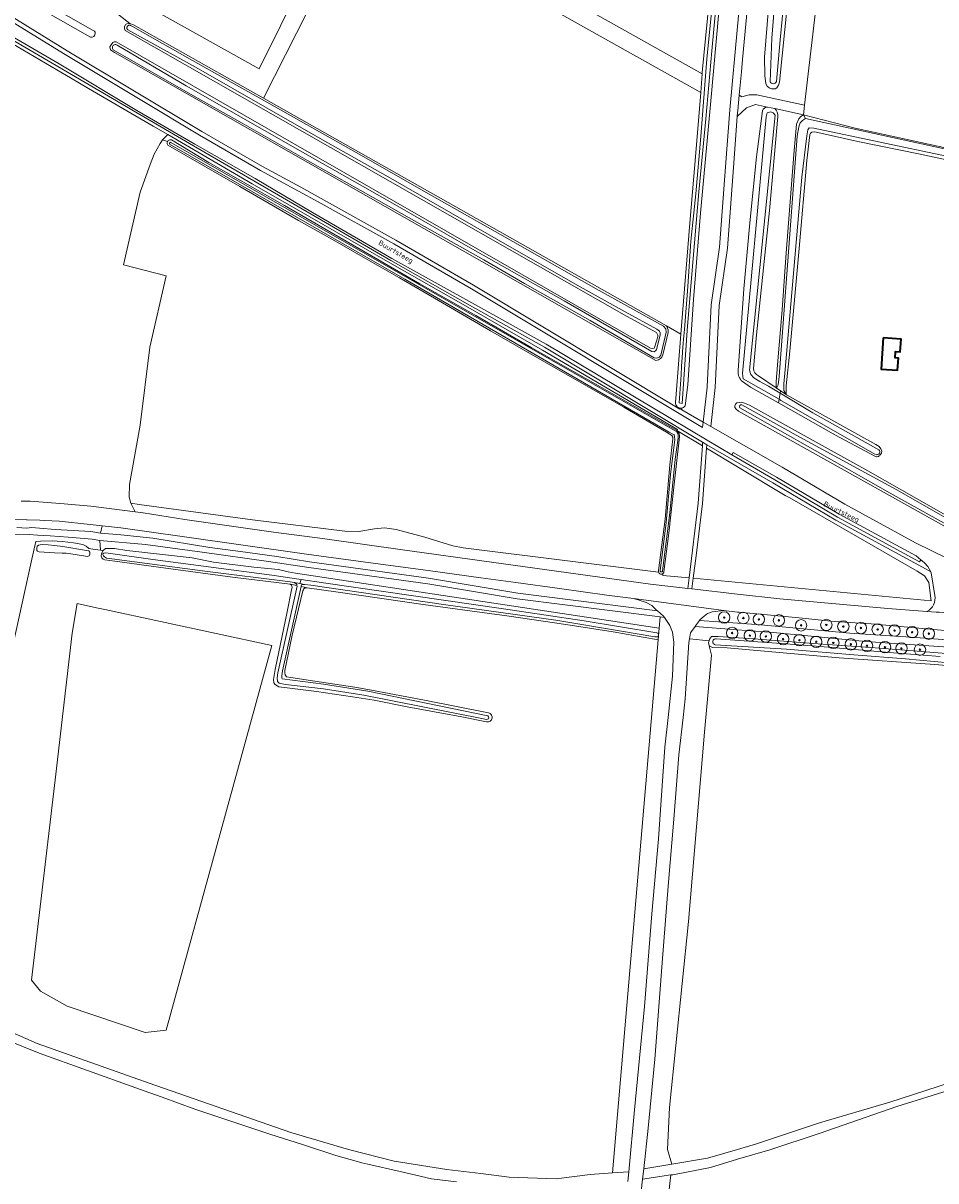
# Model space of a CAD drawing. Header units: metres. Extents: x 153919 to 160124, y 449312 to 452850.
# Tile 11 of 81: x 155550 to 155869, y 450838 to 451243. Entities that reach past the tile are written whole.
import ezdxf
from ezdxf.enums import TextEntityAlignment as Align

# ---------------------------------------------------------------- set-up
doc = ezdxf.new("R2010")
doc.units = ezdxf.units.M
for name, color, linetype, lineweight in [('B-WE-GR-BEPLANTING_CULTUUR_BODEMBEDEKKER-GV', 90, 'Continuous', 18), ('B-WE-GR-BEPLANTING_CULTUUR_HEESTERS-GV', 90, 'Continuous', 18), ('B-WE-GR-BOOM-S', 90, 'Continuous', 25), ('B-WE-GR-BOS_GEMENGD-GV', 40, 'Continuous', 13), ('B-WE-GR-BOS_LOOF-GV', 40, 'Continuous', 13), ('B-WE-GR-BOS_NAALD-GV', 40, 'Continuous', 13), ('B-WE-GR-GRAS-GV', 60, 'Continuous', 13), ('B-WE-GR-HOUTWAL-GV', 40, 'Continuous', 13), ('B-WE-OG-BEBOUWING-GV', 7, 'Continuous', 35), ('B-WE-OG-TERREIN_CULTUURSCHEIDING-GV', 7, 'Continuous', 18), ('B-WE-OG-TERREIN_ERF-GV', 7, 'Continuous', 18), ('B-WE-OG-TOPOGRAFIE-T18', 7, 'Continuous', 18), ('B-WE-OG-TOPOGRAFIE_WATER-GV', 130, 'Continuous', 18), ('B-WE-OG-TOPOGRAFIE_WATER_SLOOT-GV', 120, 'Continuous', 18), ('B-WE-VH-VERHARDING_ASFALT-GV', 252, 'Continuous', 18), ('B-WE-VH-VERHARDING_FUNDERING_ZAND-GV', 7, 'Continuous', 18)]:
    doc.layers.add(name, color=color, linetype=linetype, lineweight=lineweight)
doc.styles.add('NLCS-ISO-M1000-T18', font='NLCS-ISO.ttf', dxfattribs={"height": 1.8})

# ---------------------------------------------------------------- blocks, each defined once
blk = doc.blocks.new('SGR-BOOM_01-SO')
at = {"linetype": 'ByBlock', "lineweight": 18}
h = blk.add_hatch(color=0, dxfattribs=at)
h.dxf.hatch_style = 1
edge = h.paths.add_edge_path()
edge.add_arc((0, 0), 0.25, 0, 360)
at = {"color": 0, "linetype": 'ByBlock', "lineweight": 18}
for radius in [2, 0.25]:
    blk.add_circle((0, 0), radius, dxfattribs=at)

msp = doc.modelspace()

# ---------------------------------------------------------------- linework, layer by layer
at = {"layer": 'B-WE-GR-BEPLANTING_CULTUUR_BODEMBEDEKKER-GV', "flags": 128}
msp.add_lwpolyline([(155906.21, 451027.677), (155886.581, 451029.151), (155846.695, 451032.77), (155833.742, 451033.65), (155821.503, 451034.889), (155809.142, 451036.092), (155800.607, 451036.839), (155800, 451036.905), (155795.157, 451037.43), (155791.121, 451037.036), (155789.435, 451036.446), (155788.326, 451035.482), (155786.75, 451034.182), (155786.634, 451034.014), (155800, 451033.021), (155808.19, 451032.413), (155839.329, 451029.536), (155862.434, 451028.033), (155905.992, 451024.765)], close=True, dxfattribs=at)
at = {"layer": 'B-WE-GR-BEPLANTING_CULTUUR_HEESTERS-GV', "flags": 128}
msp.add_lwpolyline([(155542.452, 451239.461), (155589.388, 451211.853), (155609.659, 451200.12), (155630.768, 451187.811), (155650.845, 451176.152), (155678.687, 451159.918), (155705.433, 451144.86), (155732.483, 451129.604), (155787.762, 451096.333), (155789.204, 451095.467), (155812.36, 451082.125), (155834.348, 451069.102), (155865.986, 451051.9), (155867.602, 451051.021), (155866.587, 451052.852), (155865.41, 451054.158), (155864.16, 451055.172), (155863.699, 451054.509), (155834.94, 451070.146), (155812.98, 451083.153), (155797.999, 451091.941), (155789.314, 451097.036), (155733.066, 451130.635), (155705.912, 451145.767), (155679.036, 451160.725), (155651.27, 451176.762), (155631.153, 451188.66), (155610.14, 451200.742), (155589.758, 451212.467), (155562.622, 451228.773), (155542.797, 451240.361)], dxfattribs=at)
at = {"layer": 'B-WE-GR-BOS_GEMENGD-GV', "flags": 128}
for points in [[(155594.339, 451129.601), (155590.928, 451102.387), (155587.204, 451081.544), (155587.064, 451077.184), (155587.648, 451075.042), (155590.578, 451074.566), (155630.24, 451069.216), (155662.514, 451065.245), (155667.466, 451065.072), (155672.895, 451066.006), (155676.407, 451066.43), (155680.507, 451065.787), (155690.612, 451063.101), (155700.368, 451060.137), (155703.928, 451059.423), (155772.316, 451050.936), (155772.297, 451051.06), (155772.307, 451051.262), (155772.36, 451051.457), (155774.635, 451069.392), (155776.263, 451088.456), (155777.339, 451097.561), (155777.291, 451098.162), (155777.017, 451098.738), (155775.093, 451099.844), (155760.169, 451108.664), (155742.48, 451118.796), (155725.915, 451128.224), (155713.523, 451135.389), (155695.385, 451145.998), (155681.668, 451153.868), (155669.001, 451161.184), (155658.233, 451167.343), (155646.389, 451173.956), (155625.878, 451185.873), (155600.647, 451200.352), (155600.51, 451200.561), (155600.422, 451200.795), (155600.386, 451201.042), (155600.404, 451201.291), (155600.475, 451201.531), (155600.549, 451201.665), (155598.787, 451202.174), (155597.968, 451200.974), (155595.816, 451197.189), (155594.487, 451193.553), (155590.98, 451183.861), (155585.094, 451158.419), (155600.052, 451154.61)], [(155560.978, 451057.676), (155555.64, 451057.959), (155555.013, 451058.259), (155554.79, 451058.514), (155554.739, 451059.108), (155554.894, 451059.935), (155555.359, 451060.323), (155556.005, 451060.503), (155556.909, 451060.529), (155558.717, 451060.478), (155560.951, 451060.232), (155563.884, 451059.909), (155572.176, 451058.514), (155573.029, 451058.308), (155573.339, 451057.894), (155573.391, 451057.197), (155573.158, 451056.551), (155572.512, 451056.37), (155571.117, 451056.551), (155566.648, 451057.274), (155565.021, 451057.558), (155563.677, 451057.533)], [(155561.757, 450983.217), (155567.174, 451029.572), (155568.852, 451039.915), (155575.67, 451038.45), (155578.537, 451037.834), (155637.045, 451025.264), (155600.089, 450890.517), (155592.706, 450889.74), (155565.454, 450899), (155556.062, 450904.159), (155552.971, 450908.037), (155561.397, 450980.137)]]:
    msp.add_lwpolyline(points, close=True, dxfattribs=at)
for points in [[(155530.219, 450896.715), (155554.959, 450885.948), (155594.06, 450872.038), (155643.652, 450854.706), (155663.863, 450848.738), (155679.89, 450844.696), (155698.249, 450841.821), (155710.13, 450840.428), (155720.096, 450839.07), (155736.467, 450838.556), (155748.451, 450840.025), (155756.208, 450840.601), (155772.23, 451027.195), (155756.425, 451029.943), (155739.914, 451032.51), (155720.018, 451035.467), (155690.034, 451039.591), (155660.293, 451043.921), (155649.412, 451045.437), (155649.024, 451045.422), (155648.686, 451045.335), (155648.469, 451045.23), (155648.271, 451045.06), (155648.061, 451044.723), (155647.854, 451044.3), (155644.149, 451028.795), (155641.591, 451016.44), (155641.589, 451015.645), (155641.691, 451014.919), (155642.207, 451014.296), (155643.623, 451014.05), (155652.121, 451012.783), (155666.041, 451010.603), (155671.947, 451009.62), (155690.425, 451006.08), (155712.805, 451001.596), (155713.135, 451001.507), (155713.438, 451001.349), (155713.699, 451001.13), (155713.908, 451000.859), (155714.053, 451000.55), (155714.128, 451000.217), (155714.129, 450999.876), (155714.057, 450999.542), (155713.914, 450999.231), (155713.709, 450998.959), (155713.449, 450998.738), (155713.147, 450998.577), (155712.818, 450998.486), (155712.477, 450998.467), (155712.14, 450998.522), (155703.471, 451000.204), (155684.406, 451003.781), (155672.871, 451006.023), (155665.306, 451007.219), (155652.698, 451009.05), (155642.335, 451010.391), (155639.433, 451010.744), (155638.191, 451011.508), (155637.709, 451012.096), (155637.574, 451013.341), (155638.206, 451016.864), (155642.441, 451036.999), (155643.948, 451044.735), (155644.088, 451045.495), (155644.076, 451045.947), (155643.952, 451046.29), (155643.435, 451046.671), (155623.227, 451049.145), (155599.91, 451052.249), (155582.085, 451054.681), (155578.562, 451055.14), (155577.975, 451055.384), (155577.527, 451055.869), (155577.287, 451056.457), (155577.428, 451057.389), (155578.018, 451058.459), (155577.03, 451058.594), (155574.41, 451058.951), (155572.986, 451059.145), (155572.069, 451060.01), (155570.885, 451060.538), (155567.591, 451061.197), (155563.638, 451061.573), (155560.108, 451061.809), (155556.114, 451061.75), (155554.497, 451061.666), (155552.825, 451054.348), (155543.14, 451010.223)], [(155897.687, 451016.109), (155869.01, 451018.517), (155835.517, 451020.87), (155796.411, 451024.449), (155791.255, 451024.452), (155790.102, 451025.065), (155790.922, 451021.785), (155788.396, 450994.819), (155782.877, 450928.618), (155776.197, 450863.533), (155775.466, 450848.83), (155777.011, 450843.691), (155789.497, 450845.784), (155800, 450848.811), (155806.619, 450850.719), (155828.695, 450858.086), (155853.262, 450865.343), (155874.56, 450872.222)], [(155875.154, 450869.915), (155855.751, 450863.794), (155828.493, 450854.347), (155811.255, 450848.732), (155800, 450845.378), (155790.493, 450842.544), (155777.313, 450839.981), (155776.6, 450839.872), (155775.176, 450826.62)]]:
    msp.add_lwpolyline(points, dxfattribs=at)
at = {"layer": 'B-WE-GR-BOS_LOOF-GV', "flags": 128}
for points in [[(155445.07, 451310.904), (155444.972, 451311.21), (155444.929, 451311.559), (155444.95, 451311.788), (155445.027, 451312.061), (155445.201, 451312.53), (155445.43, 451312.857), (155445.768, 451313.162), (155446.124, 451313.255), (155446.543, 451313.282), (155446.914, 451313.238), (155447.417, 451312.992), (155574.265, 451240.631), (155574.919, 451240.286), (155575.229, 451239.873), (155575.264, 451239.46), (155575.126, 451239.012), (155574.747, 451238.392), (155574.127, 451238.116), (155573.541, 451238.185), (155571.714, 451239.148), (155475.864, 451293.643), (155445.354, 451310.661)], [(155787.675, 451095.1), (155778.798, 451100.41), (155779.546, 451099.407), (155779.669, 451098.531), (155779.515, 451097.155), (155777.822, 451081.67), (155775.948, 451064.509), (155774.21, 451050.976), (155774.161, 451050.78), (155774.072, 451050.599), (155773.947, 451050.44), (155773.792, 451050.31), (155773.778, 451050.303), (155773.845, 451049.749), (155783.01, 451048.867), (155786.266, 451075.066)], [(155818.318, 451076.883), (155816.641, 451077.715), (155800, 451087.703), (155789.117, 451094.235), (155787.76, 451074.926), (155785.477, 451056.56), (155784.438, 451048.729), (155867.752, 451040.847), (155866.962, 451047.302), (155865.465, 451049.558), (155862.846, 451051.236)]]:
    msp.add_lwpolyline(points, close=True, dxfattribs=at)
msp.add_lwpolyline([(155545.177, 451245.83), (155565.463, 451233.317), (155612.505, 451205.102), (155633.79, 451192.827), (155647.132, 451185.609), (155680.445, 451167.112), (155707.633, 451151.372), (155779.81, 451107.991), (155779.816, 451108.036), (155780.504, 451107.644), (155780.532, 451108.339), (155780.359, 451108.298), (155779.947, 451108.293), (155779.544, 451108.38), (155779.17, 451108.553), (155778.844, 451108.804), (155778.58, 451109.121), (155778.394, 451109.488), (155778.292, 451109.887), (155778.281, 451110.299), (155778.53, 451113.173), (155780.198, 451134.202), (155775.146, 451137.06), (155775.52, 451136.342), (155775.718, 451135.712), (155775.716, 451134.797), (155773.836, 451126.909), (155773.519, 451126.167), (155773.003, 451125.625), (155772.373, 451125.255), (155771.371, 451125), (155581.937, 451232.831), (155580.589, 451233.761), (155580.389, 451234.73), (155580.748, 451235.468), (155581.447, 451236.228), (155581.885, 451236.505), (155582.603, 451236.485), (155769.548, 451129.25), (155770.348, 451129.133), (155770.806, 451129.332), (155770.978, 451129.56), (155772.132, 451133.275), (155772.048, 451133.847), (155771.625, 451134.733), (155761.086, 451140.501), (155585.761, 451240.493), (155585.454, 451241.124), (155585.454, 451241.796), (155585.666, 451242.291), (155585.873, 451242.535), (155586.32, 451242.857), (155586.851, 451242.946), (155587.381, 451242.946), (155579.839, 451248.78)], dxfattribs=at)
at = {"layer": 'B-WE-GR-BOS_NAALD-GV', "flags": 128}
for points in [[(155632.641, 451227.086), (155662.819, 451288.1), (155665.635, 451293.794), (155787.629, 451225.362), (155787.66, 451225.749), (155790.698, 451256.761), (155794.317, 451293.116), (155795.733, 451311.76), (155794.421, 451312.481), (155794.073, 451312.196), (155793.367, 451311.976), (155792.3, 451312.399), (155624.325, 451407.918), (155548.013, 451271.248), (155546.171, 451267.95), (155574.126, 451252.033), (155577.162, 451258.106)], [(155780.429, 451137.119), (155783.248, 451173.026), (155785.516, 451199.065), (155787.1, 451218.78), (155668.767, 451285.158), (155634.096, 451216.808), (155655.557, 451204.707), (155775.146, 451137.06), (155780.198, 451134.202)]]:
    msp.add_lwpolyline(points, close=True, dxfattribs=at)
at = {"layer": 'B-WE-GR-GRAS-GV', "flags": 128}
msp.add_lwpolyline([(155787.1, 451218.78), (155787.629, 451225.362), (155665.635, 451293.794), (155662.819, 451288.1), (155632.641, 451227.086), (155577.162, 451258.106), (155574.126, 451252.033), (155579.839, 451248.78), (155587.381, 451242.946), (155588.654, 451242.433), (155634.096, 451216.808), (155668.767, 451285.158)], close=True, dxfattribs=at)
for points in [[(155806.248, 451278.652), (155801.726, 451230.281), (155801.324, 451225.98), (155800.564, 451217.845), (155801.504, 451217.225), (155804.056, 451217.944), (155806.783, 451218.002), (155823.46, 451214.303), (155829.369, 451265.253)], [(155829.369, 451265.253), (155823.46, 451214.303), (155823.079, 451211.017), (155841.182, 451206.31), (155879.661, 451197.921), (155895.036, 451194.751), (155908.907, 451191.671), (155920.315, 451190.561), (155932.018, 451190.006), (155944.087, 451188.994), (155956.684, 451187.973), (155986.24, 451185.266), (155993.248, 451253.377)], [(155818.392, 451259.375), (155814.62, 451222.422), (155814.293, 451221.319), (155813.761, 451220.419), (155813.148, 451220.092), (155811.881, 451220.092), (155811.022, 451220.419), (155810.409, 451221.033), (155809.837, 451221.85), (155809.541, 451224.766), (155809.441, 451231.158), (155811.733, 451259.867)]]:
    msp.add_lwpolyline(points, dxfattribs=at)
at = {"layer": 'B-WE-GR-HOUTWAL-GV', "flags": 128}
for points in [[(155807.334, 451119.59), (155813.452, 451115.458), (155813.469, 451117.533), (155813.981, 451123.503), (155815.565, 451142.7), (155816.891, 451160.969), (155819.719, 451197.077), (155820.662, 451207.659), (155821.391, 451209.51), (155822.184, 451210.362), (155823.079, 451211.017), (155812.981, 451213.167)], [(155814.111, 451210.329), (155811.189, 451177.483), (155806.66, 451134.01), (155805.593, 451122.189)]]:
    msp.add_lwpolyline(points, dxfattribs=at)
at = {"layer": 'B-WE-GR-HOUTWAL-GV'}
for points in [[(155812.981, 451213.167, -0.248875), (155814.111, 451210.329)], [(155805.593, 451122.189, 0.288944), (155807.334, 451119.59)]]:
    msp.add_lwpolyline(points, format="xyb", dxfattribs=at)
at = {"layer": 'B-WE-OG-BEBOUWING-GV', "flags": 128}
msp.add_lwpolyline([(155850.972, 451132.877), (155850.204, 451121.967), (155855.986, 451121.56), (155856.285, 451125.804), (155855.128, 451125.885), (155855.288, 451128.163), (155856.913, 451128.048), (155857.221, 451132.437)], close=True, dxfattribs=at)
at = {"layer": 'B-WE-OG-TERREIN_CULTUURSCHEIDING-GV', "flags": 128}
for points in [[(155794.339, 451257.547), (155790.701, 451215.851), (155787.008, 451176.509), (155784.579, 451146.351), (155782.537, 451116.404), (155781.706, 451109.155), (155781.45, 451108.833), (155781.13, 451108.574), (155780.76, 451108.393), (155780.532, 451108.339), (155780.504, 451107.644), (155787.962, 451103.394), (155789.349, 451115.638), (155789.354, 451115.701), (155790.754, 451144.44), (155793.64, 451164.608), (155795.786, 451192.729), (155797.273, 451212.705), (155800, 451241.877), (155803.462, 451278.912)], [(155544.424, 451244.532), (155564.677, 451232.039), (155591.573, 451215.938), (155611.739, 451203.812), (155633.061, 451191.516), (155646.405, 451184.297), (155653.206, 451180.478), (155679.708, 451165.805), (155706.872, 451150.079), (155787.744, 451101.472), (155787.962, 451103.394), (155780.504, 451107.644), (155779.816, 451108.036), (155779.81, 451107.991), (155707.633, 451151.372), (155680.445, 451167.112), (155647.132, 451185.609), (155633.79, 451192.827), (155612.505, 451205.102), (155565.463, 451233.317), (155545.177, 451245.83)], [(155789.117, 451094.235), (155800, 451087.703), (155816.641, 451077.715), (155818.318, 451076.883), (155862.846, 451051.236), (155865.465, 451049.558), (155866.962, 451047.302), (155867.752, 451040.847), (155784.438, 451048.729), (155783.944, 451045.011), (155800, 451043.177), (155814.786, 451041.487), (155852.567, 451038.109), (155866.256, 451037.154)], [(155869.031, 451042.759), (155867.798, 451050.668), (155867.602, 451051.021), (155865.986, 451051.9), (155834.348, 451069.102), (155812.36, 451082.125), (155789.204, 451095.467), (155789.117, 451094.235)]]:
    msp.add_lwpolyline(points, dxfattribs=at)
for points in [[(155665.31, 451165.407), (155688.845, 451151.806), (155708.358, 451140.718), (155727.721, 451129.506), (155750.982, 451116.331), (155778.798, 451100.41), (155779.03, 451100.801), (155731.751, 451128.555), (155704.758, 451144.08), (155678.35, 451159.126), (155650.295, 451175.22), (155630.202, 451186.813), (155600.578, 451204.079), (155598.787, 451202.174), (155600.549, 451201.665), (155600.596, 451201.75), (155600.761, 451201.937), (155600.962, 451202.085), (155601.191, 451202.186), (155601.436, 451202.236), (155601.685, 451202.232), (155601.928, 451202.174), (155615.016, 451194.32), (155641.425, 451179.21)], [(155864.16, 451055.172), (155862.47, 451056.543), (155835.533, 451071.189), (155813.582, 451084.19), (155798.485, 451092.794), (155797.999, 451091.941), (155812.98, 451083.153), (155834.94, 451070.146), (155863.699, 451054.509)], [(155782.551, 451045.171), (155783.01, 451048.867), (155773.845, 451049.749), (155773.778, 451050.303), (155773.613, 451050.216), (155773.418, 451050.162), (155773.216, 451050.149), (155773.016, 451050.179), (155772.826, 451050.25), (155772.656, 451050.359), (155772.512, 451050.502), (155772.402, 451050.671), (155772.329, 451050.86), (155772.316, 451050.936), (155703.928, 451059.423), (155700.368, 451060.137), (155690.612, 451063.101), (155680.507, 451065.787), (155676.407, 451066.43), (155672.895, 451066.006), (155667.466, 451065.072), (155662.514, 451065.245), (155630.24, 451069.216), (155590.578, 451074.566), (155587.648, 451075.042), (155589.174, 451071.97), (155591.997, 451071.611), (155606.638, 451069.262), (155637.607, 451064.882), (155654.77, 451062.649), (155682.777, 451058.661), (155740.828, 451050.661), (155769.532, 451046.658)], [(155771.965, 451037.33), (155771.804, 451037.472), (155770.021, 451039.181), (155767.996, 451040.224), (155765.613, 451041.113), (155763.61, 451041.612), (155754.222, 451042.871), (155737.675, 451045.156), (155722.439, 451047.206), (155710.139, 451048.861), (155691.68, 451051.455), (155671.524, 451054.153), (155649.128, 451057.229), (155605.699, 451063.4), (155584.176, 451066.427), (155577.611, 451067.117), (155577.065, 451064.555), (155584.214, 451063.949), (155595.428, 451062.797), (155615.357, 451059.559), (155626.026, 451058.112), (155638.782, 451056.347), (155650.253, 451054.482), (155691.902, 451048.727), (155723.164, 451043.552)], [(155576.79, 451061.906), (155577.03, 451058.594), (155578.018, 451058.459), (155578.766, 451059.167), (155581.915, 451059.187), (155586.243, 451058.49), (155609.114, 451055.95), (155616.617, 451054.381), (155630.782, 451052.687), (155639.417, 451051.81), (155642.691, 451050.948), (155645.312, 451050.477), (155772.576, 451031.228), (155772.917, 451035.195), (155722.845, 451041.579), (155691.596, 451046.751), (155649.981, 451052.502), (155635.806, 451054.579), (155612.599, 451057.86), (155592.786, 451060.611)], [(155772.917, 451035.195), (155772.576, 451031.228), (155772.23, 451027.195), (155756.208, 450840.601), (155761.893, 450841.024), (155763.961, 450862.687), (155767.403, 450898.836), (155770.042, 450931.319), (155772.32, 450957.543), (155774.567, 450989.669), (155775.698, 451000), (155777.286, 451014.516), (155777.714, 451026.364), (155777.194, 451029.843), (155776.243, 451032.268), (155774.391, 451035.007)], [(155783.18, 451027.542), (155790.013, 451026.843), (155790.224, 451027.481), (155790.917, 451028.384), (155793.181, 451028.304), (155805.674, 451027.583), (155826.614, 451025.871), (155849.753, 451024.272), (155899.226, 451020.254), (155900.913, 451019.911), (155901.794, 451019.561), (155902.36, 451018.99), (155902.645, 451018.333), (155902.701, 451017.47), (155903.521, 451017.396), (155904.371, 451022.537), (155844.935, 451026.64), (155812.538, 451029.732), (155800, 451030.692), (155785.116, 451031.832), (155783.584, 451029.693)], [(155767.179, 450842.043), (155777.011, 450843.691), (155775.466, 450848.83), (155776.197, 450863.533), (155782.877, 450928.618), (155788.396, 450994.819), (155790.922, 451021.785), (155790.102, 451025.065), (155789.81, 451026.23), (155790.013, 451026.843), (155783.18, 451027.542), (155782.936, 451026.239), (155781.665, 451006.528), (155780.927, 451000), (155779.445, 450986.884), (155777.713, 450964.429), (155775.72, 450940.96), (155773.564, 450914.176), (155771.105, 450880.468), (155768.705, 450856.244)], [(155744.706, 450602.033), (155746.905, 450601.694), (155750.485, 450601.055), (155753.515, 450600.069), (155754.118, 450599.74), (155757.173, 450629.175), (155761.029, 450673.525), (155765.028, 450714.016), (155772.868, 450799.222), (155775.176, 450826.62), (155776.6, 450839.872), (155766.784, 450838.372), (155765.62, 450827.544), (155763.302, 450800.027), (155759.162, 450756.566), (155755.47, 450714.91), (155751.474, 450674.446), (155747.618, 450630.095)]]:
    msp.add_lwpolyline(points, close=True, dxfattribs=at)
at = {"layer": 'B-WE-OG-TERREIN_CULTUURSCHEIDING-GV'}
msp.add_lwpolyline([(155866.256, 451037.154, 0.3394358), (155869.031, 451042.759)], format="xyb", dxfattribs=at)
at = {"layer": 'B-WE-OG-TERREIN_ERF-GV', "flags": 128}
for points in [[(155810.527, 451213.689), (155806.269, 451214.596), (155803.166, 451213.421), (155799.909, 451210.431), (155798.578, 451192.523), (155796.422, 451164.302), (155793.544, 451144.186), (155792.144, 451115.476), (155790.607, 451101.887), (155815.592, 451087.649), (155837.508, 451074.668), (155862.284, 451061.197), (155883.904, 451050.471)], [(155800.201, 451121.458), (155802.184, 451150.099), (155804.279, 451173.114), (155806.68, 451196.318), (155808.757, 451212.378)], [(155879.69, 451193.8), (155863.941, 451197.18), (155842.12, 451201.683), (155827.014, 451204.987), (155825.942, 451204.888), (155825.546, 451204.57), (155825.327, 451203.963), (155824.218, 451194.957), (155821.504, 451164.179), (155818.32, 451128.252), (155816.976, 451116.135), (155816.965, 451114.775), (155816.952, 451113.094), (155817.117, 451112.983), (155848.397, 451095.519), (155849.599, 451094.852), (155850.186, 451094.104), (155850.427, 451093.277), (155850.346, 451092.556), (155849.893, 451091.995)], [(155848.088, 451091.433), (155834.275, 451098.852), (155814.311, 451110.122), (155804.474, 451115.675), (155801.667, 451117.603)]]:
    msp.add_lwpolyline(points, dxfattribs=at)
at = {"layer": 'B-WE-OG-TERREIN_ERF-GV'}
for points in [[(155808.757, 451212.378, -0.3432378), (155810.527, 451213.689)], [(155801.667, 451117.603, -0.2275711), (155800.201, 451121.458)], [(155849.893, 451091.995, -0.4379043), (155848.088, 451091.433)]]:
    msp.add_lwpolyline(points, format="xyb", dxfattribs=at)
at = {"layer": 'B-WE-OG-TERREIN_ERF-GV', "flags": 128}
for points in [[(155855.986, 451121.56), (155850.204, 451121.967), (155850.972, 451132.877), (155857.221, 451132.437), (155856.913, 451128.048), (155855.288, 451128.163), (155855.128, 451125.885), (155856.285, 451125.804)], [(155804.128, 451109.345), (155845.637, 451086.361), (155895.895, 451057.797), (155896.466, 451057.392), (155897.086, 451056.511), (155897.229, 451055.891), (155897.277, 451055.2), (155897.262, 451055.081), (155897.205, 451054.628), (155896.943, 451054.128), (155896.609, 451053.985), (155895.99, 451053.985), (155895.108, 451054.223), (155800.353, 451107.256), (155799.515, 451107.934), (155799.081, 451108.477), (155799.027, 451109.101), (155799.271, 451109.671), (155799.76, 451110.105), (155800.601, 451110.322), (155801.306, 451110.349), (155802.446, 451110.024)]]:
    msp.add_lwpolyline(points, close=True, dxfattribs=at)
at = {"layer": 'B-WE-OG-TOPOGRAFIE_WATER-GV', "flags": 128}
for points in [[(155845.086, 451593.452), (155843.034, 451571.895), (155839.172, 451534.993), (155834.113, 451476.333), (155827.825, 451415.045), (155822.83, 451362.499), (155818.765, 451312.632), (155815.104, 451276.943), (155811.94, 451237.804), (155811.392, 451222.609)], [(155813.59, 451222.589), (155814.874, 451237.247), (155818.885, 451278.377), (155821.725, 451311.343), (155825.694, 451364.904), (155829.781, 451411.213), (155834.257, 451462.121), (155837.356, 451491.841), (155841.303, 451538.624), (155845.731, 451583.377), (155846.623, 451593.452)], [(155792.574, 451264.227), (155789.24, 451230.595), (155787.147, 451203.338), (155785.379, 451183.276), (155783.687, 451166.732), (155782.574, 451150.888), (155781.392, 451135.778), (155781.22, 451133.624), (155780.902, 451129.656), (155780.612, 451126.031), (155780.415, 451123.016), (155780.216, 451119.965), (155779.575, 451110.146), (155780.596, 451109.956), (155782.351, 451135.486), (155784.009, 451155.179), (155786.455, 451184.022), (155788.903, 451209.545), (155791.031, 451233.391), (155793.982, 451266.27)], [(155905.004, 451191.927), (155823.717, 451209.714), (155822.728, 451208.965), (155821.949, 451208.126), (155821.469, 451206.807), (155820.87, 451203.451), (155814.553, 451119.412), (155814.171, 451116.475), (155813.848, 451115.741), (155813.452, 451115.458), (155815.054, 451114.376), (155816.952, 451113.094), (155816.237, 451114.439), (155816.133, 451116.82), (155816.692, 451121.798), (155822.497, 451189.113), (155824.248, 451203.6), (155824.627, 451205.671), (155825.046, 451206.407), (155826.656, 451206.344), (155896.332, 451191.564)], [(155814.893, 451113.513), (155814.518, 451111.393), (155814.977, 451111.134), (155815.104, 451111.015), (155815.647, 451110.708), (155848.061, 451092.177), (155848.443, 451092.015)], [(155849.423, 451093.742), (155826.306, 451106.622), (155814.893, 451113.513)], [(155800.848, 451108.407), (155827.134, 451093.475), (155853.433, 451078.527), (155887.987, 451059.251), (155895.159, 451055.247)], [(155896.063, 451056.755), (155891.102, 451059.458), (155855.501, 451079.835), (155820.514, 451098.865), (155801.489, 451109.479)], [(155870.844, 451021.355), (155853.056, 451022.786), (155829.075, 451024.814), (155816.878, 451025.789), (155792.511, 451027.519), (155792.22, 451027.523), (155791.999, 451027.474), (155791.794, 451027.377), (155791.616, 451027.238), (155791.472, 451027.063), (155791.371, 451026.86), (155791.316, 451026.64), (155791.311, 451026.414), (155791.356, 451026.192), (155791.449, 451025.986), (155791.585, 451025.804), (155791.757, 451025.658), (155791.958, 451025.552), (155792.177, 451025.494), (155817.176, 451023.896), (155840.692, 451021.923), (155858.728, 451020.573), (155878.843, 451018.712)]]:
    msp.add_lwpolyline(points, dxfattribs=at)
for points in [[(155588.245, 451241.891), (155587.608, 451242.244), (155587.418, 451242.304), (155587.218, 451242.321), (155587.02, 451242.296), (155586.832, 451242.228), (155586.663, 451242.121), (155586.521, 451241.98), (155586.412, 451241.812), (155586.343, 451241.625), (155586.315, 451241.426), (155586.331, 451241.227), (155586.389, 451241.036), (155586.488, 451240.862), (155586.621, 451240.713), (155610.533, 451227.554), (155635.425, 451213.292), (155654.781, 451202.229), (155677.75, 451189.27), (155699.658, 451176.627), (155723.411, 451162.997), (155744.966, 451150.749), (155760.671, 451142.016), (155771.783, 451135.931), (155772.646, 451135.181), (155772.88, 451134.669), (155772.957, 451133.816), (155771.645, 451128.825), (155771.448, 451128.433), (155770.857, 451128.041), (155769.953, 451128.122), (155739.329, 451145.861), (155706.388, 451164.431), (155680.908, 451179.167), (155647.77, 451197.856), (155607.095, 451221.087), (155582.915, 451235.386), (155582.703, 451235.497), (155582.471, 451235.559), (155582.231, 451235.567), (155581.996, 451235.522), (155581.777, 451235.425), (155581.585, 451235.282), (155581.429, 451235.099), (155581.318, 451234.887), (155581.258, 451234.655), (155581.25, 451234.415), (155581.297, 451234.18), (155581.394, 451233.961), (155581.538, 451233.769), (155609.374, 451217.769), (155626.65, 451208.01), (155649.54, 451195.011), (155674.353, 451181.024), (155693.081, 451170.317), (155711.221, 451160.201), (155725.394, 451151.905), (155748.402, 451138.985), (155765.244, 451129.148), (155770.859, 451125.948), (155771.684, 451125.827), (155772.589, 451126.14), (155773.181, 451126.885), (155774.972, 451134.902), (155774.897, 451136.043), (155774.113, 451137.028), (155750.476, 451150.107), (155721.344, 451166.623), (155692.094, 451183.217), (155666.534, 451197.796), (155636.341, 451214.786), (155609.25, 451229.998)], [(155814.518, 451111.393), (155814.893, 451113.513), (155810.764, 451116.006), (155809.266, 451116.769), (155807.827, 451117.562), (155805.654, 451118.942), (155804.597, 451120.058), (155804.204, 451121.556), (155813.106, 451210.868), (155812.412, 451211.699), (155811.647, 451212.019), (155810.379, 451211.699), (155809.982, 451210.304), (155801.694, 451120.391), (155801.901, 451118.527)], [(155778.724, 451099.991), (155601.694, 451201.335), (155601.588, 451201.34), (155601.526, 451201.325), (155601.404, 451201.241), (155601.272, 451201.081), (155601.201, 451200.956), (155601.177, 451200.827), (155601.24, 451200.692), (155683.529, 451153.471), (155776.108, 451099.922), (155777.312, 451099.224), (155777.848, 451099.032), (155777.946, 451098.261), (155778.044, 451097.36), (155776.484, 451085.028), (155775.013, 451068.216), (155772.861, 451051.39), (155772.881, 451051.293), (155772.921, 451051.202), (155772.979, 451051.121), (155773.053, 451051.054), (155773.139, 451051.004), (155773.233, 451050.972), (155773.332, 451050.961), (155773.431, 451050.971), (155773.526, 451051.001), (155773.612, 451051.051), (155773.687, 451051.117), (155773.746, 451051.197), (155773.787, 451051.288), (155776.294, 451071.625), (155778.171, 451090.387), (155779.192, 451097.766), (155779.22, 451098.892), (155779.072, 451099.443)], [(155646.866, 451046.863), (155644.907, 451047.295), (155645.769, 451046.615), (155645.832, 451046.176), (155645.86, 451045.98), (155639.136, 451015.682), (155638.882, 451013.84), (155639.009, 451012.665), (155639.644, 451011.998), (155641.82, 451011.599), (155655.084, 451010.023), (155669.228, 451007.769), (155711.123, 450999.488), (155711.585, 450999.43), (155712.086, 450999.334), (155712.548, 450999.411), (155712.856, 450999.526), (155712.914, 450999.911), (155712.876, 451000.258), (155712.667, 451000.617), (155670.619, 451009.179), (155655.139, 451011.709), (155640.588, 451013.515), (155640.526, 451013.806), (155640.568, 451014.575), (155640.729, 451016.329), (155647.235, 451045.886), (155647.261, 451046.004), (155647.449, 451046.401), (155647.803, 451046.526), (155648.488, 451046.505)], [(155646.866, 451046.863), (155648.488, 451046.505), (155650.625, 451046.271), (155697.153, 451039.573), (155736.381, 451034.039), (155758.74, 451030.288), (155771.007, 451028.238), (155771.453, 451028.188), (155771.698, 451028.188), (155771.899, 451028.213), (155772.138, 451028.276), (155772.22, 451028.351), (155772.27, 451028.452), (155772.314, 451028.98), (155772.321, 451029.219), (155772.256, 451029.39), (155772.106, 451029.545), (155771.782, 451029.632), (155746.368, 451033.792), (155718.097, 451037.996), (155655.075, 451047.098), (155647.248, 451048.303)]]:
    msp.add_lwpolyline(points, close=True, dxfattribs=at)
at = {"layer": 'B-WE-OG-TOPOGRAFIE_WATER-GV'}
for points in [[(155811.392, 451222.609, 0.6751459), (155813.59, 451222.589)], [(155801.489, 451109.479, 0.8077754), (155800.848, 451108.407)], [(155848.443, 451092.015, 0.798058), (155849.423, 451093.742)]]:
    msp.add_lwpolyline(points, format="xyb", dxfattribs=at)
at = {"layer": 'B-WE-OG-TOPOGRAFIE_WATER_SLOOT-GV', "flags": 128}
for points in [[(155811.392, 451222.609), (155811.94, 451237.804), (155815.104, 451276.943), (155818.765, 451312.632), (155822.83, 451362.499), (155827.825, 451415.045), (155834.113, 451476.333), (155839.172, 451534.993), (155843.034, 451571.895), (155845.086, 451593.452)], [(155846.623, 451593.452), (155845.731, 451583.377), (155841.303, 451538.624), (155837.356, 451491.841), (155834.257, 451462.121), (155829.781, 451411.213), (155825.694, 451364.904), (155821.725, 451311.343), (155818.885, 451278.377), (155814.874, 451237.247), (155813.59, 451222.589)], [(155793.982, 451266.27), (155791.031, 451233.391), (155788.903, 451209.545), (155786.455, 451184.022), (155784.009, 451155.179), (155782.351, 451135.486), (155780.596, 451109.956), (155779.575, 451110.146), (155780.216, 451119.965), (155780.415, 451123.016), (155780.612, 451126.031), (155780.902, 451129.656), (155781.22, 451133.624), (155781.392, 451135.778), (155782.574, 451150.888), (155783.687, 451166.732), (155785.379, 451183.276), (155787.147, 451203.338), (155789.24, 451230.595), (155792.574, 451264.227)], [(155790.698, 451256.761), (155787.66, 451225.749), (155787.629, 451225.362), (155787.1, 451218.78), (155785.516, 451199.065), (155783.248, 451173.026), (155780.429, 451137.119), (155780.198, 451134.202), (155778.53, 451113.173), (155778.281, 451110.299), (155778.292, 451109.887), (155778.394, 451109.488), (155778.58, 451109.121), (155778.844, 451108.804), (155779.17, 451108.553), (155779.544, 451108.38), (155779.947, 451108.293), (155780.359, 451108.298), (155780.532, 451108.339), (155780.76, 451108.393), (155781.13, 451108.574), (155781.45, 451108.833), (155781.706, 451109.155), (155782.537, 451116.404), (155784.579, 451146.351), (155787.008, 451176.509), (155790.701, 451215.851), (155794.339, 451257.547)], [(155811.733, 451259.867), (155809.441, 451231.158), (155809.541, 451224.766), (155809.837, 451221.85), (155810.409, 451221.033), (155811.022, 451220.419), (155811.881, 451220.092), (155813.148, 451220.092), (155813.761, 451220.419), (155814.293, 451221.319), (155814.62, 451222.422), (155818.392, 451259.375)], [(155808.757, 451212.378), (155806.68, 451196.318), (155804.279, 451173.114), (155802.184, 451150.099), (155800.201, 451121.458)], [(155801.667, 451117.603), (155804.474, 451115.675), (155814.311, 451110.122), (155814.518, 451111.393), (155801.901, 451118.527), (155801.694, 451120.391), (155809.982, 451210.304), (155810.379, 451211.699), (155811.647, 451212.019), (155812.412, 451211.699), (155813.106, 451210.868), (155804.204, 451121.556), (155804.597, 451120.058), (155805.654, 451118.942), (155807.827, 451117.562), (155809.266, 451116.769), (155810.764, 451116.006), (155814.893, 451113.513), (155814.996, 451114.099), (155815.054, 451114.376), (155813.452, 451115.458), (155807.334, 451119.59)], [(155812.981, 451213.167), (155810.527, 451213.689)], [(155805.593, 451122.189), (155806.66, 451134.01), (155811.189, 451177.483), (155814.111, 451210.329)], [(155896.332, 451191.564), (155826.656, 451206.344), (155825.046, 451206.407), (155824.627, 451205.671), (155824.248, 451203.6), (155822.497, 451189.113), (155816.692, 451121.798), (155816.133, 451116.82), (155816.237, 451114.439), (155816.952, 451113.094), (155816.965, 451114.775), (155816.976, 451116.135), (155818.32, 451128.252), (155821.504, 451164.179), (155824.218, 451194.957), (155825.327, 451203.963), (155825.546, 451204.57), (155825.942, 451204.888), (155827.014, 451204.987), (155842.12, 451201.683), (155863.941, 451197.18), (155879.69, 451193.8)], [(155814.996, 451114.099), (155814.893, 451113.513), (155826.306, 451106.622), (155849.423, 451093.742)], [(155849.893, 451091.995), (155850.346, 451092.556), (155850.427, 451093.277), (155850.186, 451094.104), (155849.599, 451094.852), (155848.397, 451095.519), (155817.117, 451112.983), (155816.952, 451113.094), (155815.054, 451114.376), (155814.996, 451114.099)], [(155848.443, 451092.015), (155848.061, 451092.177), (155815.647, 451110.708), (155815.104, 451111.015), (155814.977, 451111.134), (155814.518, 451111.393), (155814.311, 451110.122), (155834.275, 451098.852), (155848.088, 451091.433)], [(155895.159, 451055.247), (155887.987, 451059.251), (155853.433, 451078.527), (155827.134, 451093.475), (155800.848, 451108.407)], [(155801.489, 451109.479), (155820.514, 451098.865)], [(155820.514, 451098.865), (155855.501, 451079.835), (155891.102, 451059.458), (155896.063, 451056.755)], [(155899.226, 451020.254), (155849.753, 451024.272), (155826.614, 451025.871), (155805.674, 451027.583), (155793.181, 451028.304), (155790.917, 451028.384), (155790.224, 451027.481), (155790.013, 451026.843), (155789.81, 451026.23), (155790.102, 451025.065), (155791.255, 451024.452), (155796.411, 451024.449), (155835.517, 451020.87), (155869.01, 451018.517), (155897.687, 451016.109)], [(155878.843, 451018.712), (155858.728, 451020.573), (155840.692, 451021.923), (155817.176, 451023.896), (155792.177, 451025.494), (155791.958, 451025.552), (155791.757, 451025.658), (155791.585, 451025.804), (155791.449, 451025.986), (155791.356, 451026.192), (155791.311, 451026.414), (155791.316, 451026.64), (155791.371, 451026.86), (155791.472, 451027.063), (155791.616, 451027.238), (155791.794, 451027.377), (155791.999, 451027.474), (155792.22, 451027.523), (155792.511, 451027.519), (155816.878, 451025.789), (155829.075, 451024.814), (155853.056, 451022.786), (155870.844, 451021.355)]]:
    msp.add_lwpolyline(points, dxfattribs=at)
for points in [[(155775.52, 451136.342), (155775.146, 451137.06), (155655.557, 451204.707), (155634.096, 451216.808), (155588.654, 451242.433), (155587.381, 451242.946), (155586.851, 451242.946), (155586.32, 451242.857), (155585.873, 451242.535), (155585.666, 451242.291), (155585.454, 451241.796), (155585.454, 451241.124), (155585.761, 451240.493), (155761.086, 451140.501), (155771.625, 451134.733), (155772.048, 451133.847), (155772.132, 451133.275), (155770.978, 451129.56), (155770.806, 451129.332), (155770.348, 451129.133), (155769.548, 451129.25), (155582.603, 451236.485), (155581.885, 451236.505), (155581.447, 451236.228), (155580.748, 451235.468), (155580.389, 451234.73), (155580.589, 451233.761), (155581.937, 451232.831), (155771.371, 451125), (155772.373, 451125.255), (155773.003, 451125.625), (155773.519, 451126.167), (155773.836, 451126.909), (155775.716, 451134.797), (155775.718, 451135.712)], [(155586.315, 451241.426), (155586.343, 451241.625), (155586.412, 451241.812), (155586.521, 451241.98), (155586.663, 451242.121), (155586.832, 451242.228), (155587.02, 451242.296), (155587.218, 451242.321), (155587.418, 451242.304), (155587.608, 451242.244), (155588.245, 451241.891), (155609.25, 451229.998), (155636.341, 451214.786), (155666.534, 451197.796), (155692.094, 451183.217), (155721.344, 451166.623), (155750.476, 451150.107), (155774.113, 451137.028), (155774.897, 451136.043), (155774.972, 451134.902), (155773.181, 451126.885), (155772.589, 451126.14), (155771.684, 451125.827), (155770.859, 451125.948), (155765.244, 451129.148), (155748.402, 451138.985), (155725.394, 451151.905), (155711.221, 451160.201), (155693.081, 451170.317), (155674.353, 451181.024), (155649.54, 451195.011), (155626.65, 451208.01), (155609.374, 451217.769), (155581.538, 451233.769), (155581.394, 451233.961), (155581.297, 451234.18), (155581.25, 451234.415), (155581.258, 451234.655), (155581.318, 451234.887), (155581.429, 451235.099), (155581.585, 451235.282), (155581.777, 451235.425), (155581.996, 451235.522), (155582.231, 451235.567), (155582.471, 451235.559), (155582.703, 451235.497), (155582.915, 451235.386), (155607.095, 451221.087), (155647.77, 451197.856), (155680.908, 451179.167), (155706.388, 451164.431), (155739.329, 451145.861), (155769.953, 451128.122), (155770.857, 451128.041), (155771.448, 451128.433), (155771.645, 451128.825), (155772.957, 451133.816), (155772.88, 451134.669), (155772.646, 451135.181), (155771.783, 451135.931), (155760.671, 451142.016), (155744.966, 451150.749), (155723.411, 451162.997), (155699.658, 451176.627), (155677.75, 451189.27), (155654.781, 451202.229), (155635.425, 451213.292), (155610.533, 451227.554), (155586.621, 451240.713), (155586.488, 451240.862), (155586.389, 451241.036), (155586.331, 451241.227)], [(155813.452, 451115.458), (155813.848, 451115.741), (155814.171, 451116.475), (155814.553, 451119.412), (155820.87, 451203.451), (155821.469, 451206.807), (155821.949, 451208.126), (155822.728, 451208.965), (155823.717, 451209.714), (155823.079, 451211.017), (155822.184, 451210.362), (155821.391, 451209.51), (155820.662, 451207.659), (155819.719, 451197.077), (155816.891, 451160.969), (155815.565, 451142.7), (155813.981, 451123.503), (155813.469, 451117.533)], [(155924.208, 451189.799), (155929.269, 451189.238), (155990.251, 451184.136), (155990.349, 451185.225), (155989.573, 451185.092), (155986.24, 451185.266), (155956.684, 451187.973), (155944.087, 451188.994), (155932.018, 451190.006), (155920.315, 451190.561), (155908.907, 451191.671), (155895.036, 451194.751), (155879.661, 451197.921), (155841.182, 451206.31), (155823.079, 451211.017), (155823.717, 451209.714), (155905.004, 451191.927)], [(155773.778, 451050.303), (155773.792, 451050.31), (155773.947, 451050.44), (155774.072, 451050.599), (155774.161, 451050.78), (155774.21, 451050.976), (155775.948, 451064.509), (155777.822, 451081.67), (155779.515, 451097.155), (155779.669, 451098.531), (155779.546, 451099.407), (155778.798, 451100.41), (155750.982, 451116.331), (155727.721, 451129.506), (155708.358, 451140.718), (155688.845, 451151.806), (155665.31, 451165.407), (155641.425, 451179.21), (155615.016, 451194.32), (155601.928, 451202.174), (155601.685, 451202.232), (155601.436, 451202.236), (155601.191, 451202.186), (155600.962, 451202.085), (155600.761, 451201.937), (155600.596, 451201.75), (155600.549, 451201.665), (155600.475, 451201.531), (155600.404, 451201.291), (155600.386, 451201.042), (155600.422, 451200.795), (155600.51, 451200.561), (155600.647, 451200.352), (155625.878, 451185.873), (155646.389, 451173.956), (155658.233, 451167.343), (155669.001, 451161.184), (155681.668, 451153.868), (155695.385, 451145.998), (155713.523, 451135.389), (155725.915, 451128.224), (155742.48, 451118.796), (155760.169, 451108.664), (155775.093, 451099.844), (155777.017, 451098.738), (155777.291, 451098.162), (155777.339, 451097.561), (155776.263, 451088.456), (155774.635, 451069.392), (155772.36, 451051.457), (155772.307, 451051.262), (155772.297, 451051.06), (155772.316, 451050.936), (155772.329, 451050.86), (155772.402, 451050.671), (155772.512, 451050.502), (155772.656, 451050.359), (155772.826, 451050.25), (155773.016, 451050.179), (155773.216, 451050.149), (155773.418, 451050.162), (155773.613, 451050.216)], [(155601.694, 451201.335), (155778.724, 451099.991), (155779.072, 451099.443), (155779.22, 451098.892), (155779.192, 451097.766), (155778.171, 451090.387), (155776.294, 451071.625), (155773.787, 451051.288), (155773.746, 451051.197), (155773.687, 451051.117), (155773.612, 451051.051), (155773.526, 451051.001), (155773.431, 451050.971), (155773.332, 451050.961), (155773.233, 451050.972), (155773.139, 451051.004), (155773.053, 451051.054), (155772.979, 451051.121), (155772.921, 451051.202), (155772.881, 451051.293), (155772.861, 451051.39), (155775.013, 451068.216), (155776.484, 451085.028), (155778.044, 451097.36), (155777.946, 451098.261), (155777.848, 451099.032), (155777.312, 451099.224), (155776.108, 451099.922), (155683.529, 451153.471), (155601.24, 451200.692), (155601.177, 451200.827), (155601.201, 451200.956), (155601.272, 451201.081), (155601.404, 451201.241), (155601.526, 451201.325), (155601.588, 451201.34)], [(155801.306, 451110.349), (155800.601, 451110.322), (155799.76, 451110.105), (155799.271, 451109.671), (155799.027, 451109.101), (155799.081, 451108.477), (155799.515, 451107.934), (155800.353, 451107.256), (155895.108, 451054.223), (155895.99, 451053.985), (155896.609, 451053.985), (155896.943, 451054.128), (155897.205, 451054.628), (155897.262, 451055.081), (155897.277, 451055.2), (155897.229, 451055.891), (155897.086, 451056.511), (155896.466, 451057.392), (155895.895, 451057.797), (155845.637, 451086.361), (155804.128, 451109.345), (155802.446, 451110.024)], [(155644.907, 451047.295), (155642.593, 451047.658), (155614.465, 451051.152), (155581.028, 451055.507), (155579.167, 451055.779), (155578.487, 451056.188), (155578.138, 451056.582), (155577.925, 451057.007), (155577.925, 451057.308), (155578.298, 451057.557), (155578.723, 451057.61), (155579.715, 451057.503), (155595.382, 451055.306), (155637.069, 451049.869), (155647.248, 451048.303), (155655.075, 451047.098), (155718.097, 451037.996), (155746.368, 451033.792), (155771.782, 451029.632), (155772.106, 451029.545), (155772.256, 451029.39), (155772.321, 451029.219), (155772.314, 451028.98), (155772.27, 451028.452), (155772.22, 451028.351), (155772.138, 451028.276), (155771.899, 451028.213), (155771.698, 451028.188), (155771.453, 451028.188), (155771.007, 451028.238), (155758.74, 451030.288), (155736.381, 451034.039), (155697.153, 451039.573), (155650.625, 451046.271), (155648.488, 451046.505), (155647.803, 451046.526), (155647.449, 451046.401), (155647.261, 451046.004), (155647.235, 451045.886), (155649.412, 451045.437), (155660.293, 451043.921), (155690.034, 451039.591), (155720.018, 451035.467), (155739.914, 451032.51), (155756.425, 451029.943), (155772.23, 451027.195), (155772.576, 451031.228), (155645.312, 451050.477), (155642.691, 451050.948), (155639.417, 451051.81), (155630.782, 451052.687), (155616.617, 451054.381), (155609.114, 451055.95), (155586.243, 451058.49), (155581.915, 451059.187), (155578.766, 451059.167), (155578.018, 451058.459), (155577.428, 451057.389), (155577.287, 451056.457), (155577.527, 451055.869), (155577.975, 451055.384), (155578.562, 451055.14), (155582.085, 451054.681), (155599.91, 451052.249), (155623.227, 451049.145), (155643.435, 451046.671), (155645.832, 451046.176), (155645.769, 451046.615)], [(155645.832, 451046.176), (155643.435, 451046.671), (155643.952, 451046.29), (155644.076, 451045.947), (155644.088, 451045.495), (155643.948, 451044.735), (155642.441, 451036.999), (155638.206, 451016.864), (155637.574, 451013.341), (155637.709, 451012.096), (155638.191, 451011.508), (155639.433, 451010.744), (155642.335, 451010.391), (155652.698, 451009.05), (155665.306, 451007.219), (155672.871, 451006.023), (155684.406, 451003.781), (155703.471, 451000.204), (155712.14, 450998.522), (155712.477, 450998.467), (155712.818, 450998.486), (155713.147, 450998.577), (155713.449, 450998.738), (155713.709, 450998.959), (155713.914, 450999.231), (155714.057, 450999.542), (155714.129, 450999.876), (155714.128, 451000.217), (155714.053, 451000.55), (155713.908, 451000.859), (155713.699, 451001.13), (155713.438, 451001.349), (155713.135, 451001.507), (155712.805, 451001.596), (155690.425, 451006.08), (155671.947, 451009.62), (155666.041, 451010.603), (155652.121, 451012.783), (155643.623, 451014.05), (155642.207, 451014.296), (155641.691, 451014.919), (155641.589, 451015.645), (155641.591, 451016.44), (155644.149, 451028.795), (155647.854, 451044.3), (155648.061, 451044.723), (155648.271, 451045.06), (155648.469, 451045.23), (155648.686, 451045.335), (155649.024, 451045.422), (155649.412, 451045.437), (155647.235, 451045.886), (155640.729, 451016.329), (155640.568, 451014.575), (155640.526, 451013.806), (155640.588, 451013.515), (155655.139, 451011.709), (155670.619, 451009.179), (155712.667, 451000.617), (155712.876, 451000.258), (155712.914, 450999.911), (155712.856, 450999.526), (155712.548, 450999.411), (155712.086, 450999.334), (155711.585, 450999.43), (155711.123, 450999.488), (155669.228, 451007.769), (155655.084, 451010.023), (155641.82, 451011.599), (155639.644, 451011.998), (155639.009, 451012.665), (155638.882, 451013.84), (155639.136, 451015.682), (155645.86, 451045.98)]]:
    msp.add_lwpolyline(points, close=True, dxfattribs=at)
at = {"layer": 'B-WE-OG-TOPOGRAFIE_WATER_SLOOT-GV'}
for points in [[(155813.59, 451222.589, -0.6751459), (155811.392, 451222.609)], [(155810.527, 451213.689, 0.3432378), (155808.757, 451212.378)], [(155814.111, 451210.329, 0.248875), (155812.981, 451213.167)], [(155807.334, 451119.59, -0.288944), (155805.593, 451122.189)], [(155800.201, 451121.458, 0.2275711), (155801.667, 451117.603)], [(155800.848, 451108.407, -0.8077754), (155801.489, 451109.479)], [(155848.088, 451091.433, 0.4379043), (155849.893, 451091.995)], [(155849.423, 451093.742, -0.798058), (155848.443, 451092.015)]]:
    msp.add_lwpolyline(points, format="xyb", dxfattribs=at)
at = {"layer": 'B-WE-VH-VERHARDING_ASFALT-GV', "flags": 128}
for points in [[(155541.816, 451238.371), (155561.839, 451226.657), (155566.632, 451223.864), (155572.876, 451220.224), (155595.56, 451207.003), (155600.578, 451204.079), (155630.202, 451186.813), (155650.295, 451175.22), (155678.35, 451159.126), (155704.758, 451144.08), (155731.751, 451128.555), (155779.03, 451100.801), (155778.798, 451100.41), (155787.675, 451095.1), (155787.762, 451096.333), (155732.483, 451129.604), (155705.433, 451144.86), (155678.687, 451159.918), (155650.845, 451176.152), (155630.768, 451187.811), (155609.659, 451200.12), (155589.388, 451211.853), (155542.452, 451239.461)], [(155869.482, 451036.929), (155866.256, 451037.154), (155852.567, 451038.109), (155814.786, 451041.487), (155800, 451043.177), (155783.944, 451045.011), (155782.551, 451045.171), (155769.532, 451046.658), (155740.828, 451050.661), (155682.777, 451058.661), (155654.77, 451062.649), (155637.607, 451064.882), (155606.638, 451069.262), (155591.997, 451071.611), (155589.174, 451071.97), (155580.139, 451073.118), (155573.659, 451073.942), (155564.379, 451074.813), (155557.062, 451075.355), (155552.51, 451075.785), (155549.315, 451075.711)], [(155542.153, 451064.257), (155552.164, 451064.076), (155554.993, 451063.838), (155559.43, 451063.597), (155565.771, 451063.145), (155574.199, 451062.375), (155576.79, 451061.906), (155592.786, 451060.611), (155612.599, 451057.86), (155635.806, 451054.579), (155649.981, 451052.502), (155691.596, 451046.751), (155722.845, 451041.579), (155772.917, 451035.195), (155774.391, 451035.007), (155774.085, 451035.459), (155771.965, 451037.33), (155723.164, 451043.552), (155691.902, 451048.727), (155650.253, 451054.482), (155638.782, 451056.347), (155626.026, 451058.112), (155615.357, 451059.559), (155595.428, 451062.797), (155584.214, 451063.949), (155577.065, 451064.555), (155573.744, 451065.091), (155561.224, 451065.783), (155555.703, 451066.281), (155552.93, 451066.491), (155551.282, 451066.326), (155547.744, 451066.495)], [(155546.215, 451069.293), (155551.215, 451069.149), (155551.44, 451069.145), (155555.837, 451069.072), (155557.608, 451068.969), (155562.595, 451068.68), (155573.415, 451067.55), (155577.611, 451067.117), (155584.176, 451066.427), (155605.699, 451063.4), (155649.128, 451057.229), (155671.524, 451054.153), (155691.68, 451051.455), (155710.139, 451048.861), (155722.439, 451047.206), (155737.675, 451045.156), (155754.222, 451042.871), (155763.61, 451041.612), (155795.157, 451037.43), (155800, 451036.905), (155800.607, 451036.839), (155809.142, 451036.092), (155821.503, 451034.889), (155833.742, 451033.65), (155846.695, 451032.77), (155886.581, 451029.151)], [(155765.62, 450827.544), (155766.784, 450838.372), (155767.179, 450842.043), (155768.705, 450856.244), (155771.105, 450880.468), (155773.564, 450914.176), (155775.72, 450940.96), (155777.713, 450964.429), (155779.445, 450986.884), (155780.927, 451000), (155781.665, 451006.528), (155782.936, 451026.239), (155783.18, 451027.542), (155783.584, 451029.693), (155785.116, 451031.832), (155785.269, 451032.046), (155786.634, 451034.014), (155786.75, 451034.182), (155788.326, 451035.482), (155789.435, 451036.446), (155791.121, 451037.036), (155795.157, 451037.43), (155763.61, 451041.612), (155765.613, 451041.113), (155767.996, 451040.224), (155770.021, 451039.181), (155771.804, 451037.472), (155771.965, 451037.33), (155774.085, 451035.459), (155774.391, 451035.007), (155776.243, 451032.268), (155777.194, 451029.843), (155777.714, 451026.364), (155777.286, 451014.516), (155775.698, 451000), (155774.567, 450989.669), (155772.32, 450957.543), (155770.042, 450931.319), (155767.403, 450898.836), (155763.961, 450862.687), (155761.893, 450841.024), (155761.563, 450837.57)], [(155905.992, 451024.765), (155862.434, 451028.033), (155839.329, 451029.536), (155808.19, 451032.413), (155800, 451033.021), (155786.634, 451034.014), (155785.269, 451032.046), (155785.116, 451031.832), (155800, 451030.692), (155812.538, 451029.732), (155844.935, 451026.64), (155904.371, 451022.537)], [(155761.563, 450837.57), (155761.893, 450841.024), (155756.208, 450840.601), (155748.451, 450840.025), (155736.467, 450838.556), (155720.096, 450839.07), (155710.13, 450840.428), (155698.249, 450841.821), (155679.89, 450844.696), (155663.863, 450848.738), (155643.652, 450854.706), (155594.06, 450872.038), (155554.959, 450885.948), (155530.219, 450896.715)], [(155532.348, 450891.835), (155555.653, 450882.459), (155589.409, 450870.426), (155594.337, 450868.65), (155598.673, 450867.087), (155610.12, 450862.962), (155636.331, 450854.131), (155647.707, 450850.511), (155659.469, 450846.726), (155667.358, 450844.421), (155668.522, 450844.155), (155670.659, 450843.665), (155681.961, 450841.077), (155692.899, 450838.511), (155701.619, 450837.518)]]:
    msp.add_lwpolyline(points, dxfattribs=at)
msp.add_lwpolyline([(155776.6, 450839.872), (155777.313, 450839.981), (155790.493, 450842.544), (155800, 450845.378), (155811.255, 450848.732), (155828.493, 450854.347), (155855.751, 450863.794), (155875.154, 450869.915), (155875.423, 450873.164), (155874.56, 450872.222), (155853.262, 450865.343), (155828.695, 450858.086), (155806.619, 450850.719), (155800, 450848.811), (155789.497, 450845.784), (155777.011, 450843.691), (155767.179, 450842.043), (155766.784, 450838.372)], close=True, dxfattribs=at)
at = {"layer": 'B-WE-VH-VERHARDING_FUNDERING_ZAND-GV', "flags": 128}
for points in [[(155803.462, 451278.912), (155800, 451241.877), (155797.273, 451212.705), (155795.786, 451192.729), (155793.64, 451164.608), (155790.754, 451144.44), (155789.354, 451115.701), (155789.349, 451115.638), (155787.962, 451103.394), (155790.607, 451101.887), (155792.144, 451115.476), (155793.544, 451144.186), (155796.422, 451164.302), (155798.578, 451192.523), (155799.909, 451210.431), (155800, 451211.651), (155800.059, 451212.445), (155800.564, 451217.845), (155801.324, 451225.98), (155801.726, 451230.281), (155806.248, 451278.652)], [(155497.461, 451266.367), (155542.797, 451240.361), (155562.622, 451228.773), (155589.758, 451212.467), (155610.14, 451200.742), (155631.153, 451188.66), (155651.27, 451176.762), (155679.036, 451160.725), (155705.912, 451145.767), (155733.066, 451130.635), (155789.314, 451097.036), (155797.999, 451091.941), (155798.485, 451092.794), (155813.582, 451084.19), (155835.533, 451071.189), (155862.47, 451056.543), (155864.16, 451055.172), (155865.41, 451054.158), (155866.587, 451052.852), (155867.602, 451051.021), (155867.798, 451050.668), (155869.031, 451042.759)], [(155873.755, 451052.16), (155882.572, 451047.785), (155897.816, 451039.687), (155897.889, 451043.49), (155883.904, 451050.471), (155862.284, 451061.197), (155837.508, 451074.668), (155815.592, 451087.649), (155790.607, 451101.887), (155787.962, 451103.394), (155787.744, 451101.472), (155706.872, 451150.079), (155679.708, 451165.805), (155653.206, 451180.478), (155646.405, 451184.297), (155633.061, 451191.516), (155611.739, 451203.812), (155591.573, 451215.938), (155564.677, 451232.039), (155544.424, 451244.532)], [(155866.256, 451037.154), (155869.482, 451036.929), (155870.584, 451036.852), (155875.372, 451036.518), (155876.21, 451036.46)]]:
    msp.add_lwpolyline(points, dxfattribs=at)
for points in [[(155812.981, 451213.167), (155823.079, 451211.017), (155823.46, 451214.303), (155806.783, 451218.002), (155804.056, 451217.944), (155801.504, 451217.225), (155800.564, 451217.845), (155800.059, 451212.445), (155800, 451211.651), (155799.909, 451210.431), (155803.166, 451213.421), (155806.269, 451214.596), (155810.527, 451213.689)], [(155782.551, 451045.171), (155783.944, 451045.011), (155784.438, 451048.729), (155785.477, 451056.56), (155787.76, 451074.926), (155789.117, 451094.235), (155789.204, 451095.467), (155787.762, 451096.333), (155787.675, 451095.1), (155786.266, 451075.066), (155783.01, 451048.867)]]:
    msp.add_lwpolyline(points, close=True, dxfattribs=at)
at = {"layer": 'B-WE-VH-VERHARDING_FUNDERING_ZAND-GV'}
msp.add_lwpolyline([(155869.031, 451042.759, -0.3394358), (155866.256, 451037.154)], format="xyb", dxfattribs=at)

# ---------------------------------------------------------------- block references
at = {"layer": 'B-WE-GR-BOOM-S'}
for p in [(155795.316, 451034.998), (155802.019, 451034.822), (155807.448, 451034.352), (155814.473, 451034.01), (155822.215, 451032.264), (155831.051, 451032.406), (155837.015, 451031.841), (155843.167, 451031.338), (155798.095, 451029.581), (155804.31, 451028.702), (155809.896, 451028.388), (155815.923, 451027.446), (155821.635, 451027.07), (155849.005, 451030.836), (155854.931, 451030.439), (155861.081, 451029.872), (155866.939, 451029.361), (155827.536, 451026.505), (155833.499, 451026.128), (155839.651, 451025.626), (155845.301, 451025.124), (155851.578, 451024.622), (155857.353, 451024.182), (155863.819, 451023.743)]:
    msp.add_blockref('SGR-BOOM_01-SO', p, dxfattribs=at)

# ---------------------------------------------------------------- texts
at = {"layer": 'B-WE-OG-TOPOGRAFIE-T18', "style": 'NLCS-ISO-M1000-T18'}
for rotation, p in [(330, (155680.313, 451162.835)), (334, (155836.225, 451071.778))]:
    msp.add_text('Buurtsteeg', height=1.8, rotation=rotation, dxfattribs=at).set_placement(p, align=Align.MIDDLE)

doc.saveas('drawing.dxf')
